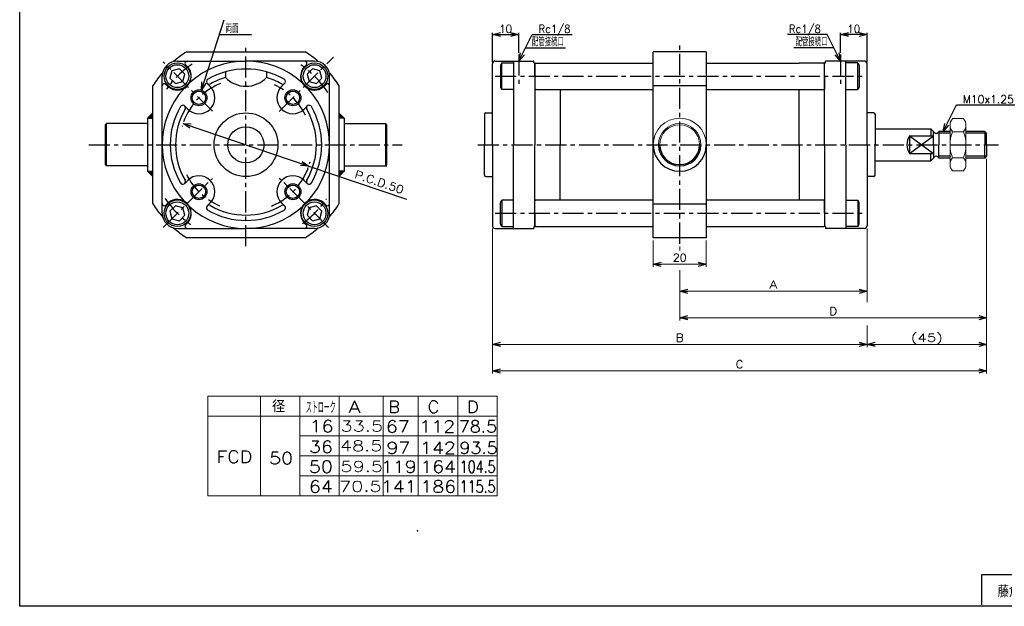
# Model space of a CAD drawing. Header units: millimetres. Extents: x -272 to 287, y -200 to 200.
# Tile 1 of 3: x -272 to 99, y -194 to 27. Entities that reach past the tile are written whole.
import ezdxf
from ezdxf.enums import TextEntityAlignment as Align

# ---------------------------------------------------------------- set-up
doc = ezdxf.new("R2010")
doc.units = ezdxf.units.MM
doc.header["$LTSCALE"] = 0.25
doc.header["$PDSIZE"] = 1
doc.linetypes.add('CENTER', pattern=[50.8, 31.75, -6.35, 6.35, -6.35])
doc.layers.add('ZUWAKU', color=7, linetype='Continuous')
doc.styles.add('FdaStyle0', font='txt.shx', dxfattribs={"bigfont": 'bigfont'})
doc.dimstyles.new('DaDimRotatedStyle', dxfattribs={"dimtxt": 3, "dimasz": 3.000002, "dimexe": 1, "dimexo": 1, "dimgap": 1, "dimtad": 3, "dimdsep": 46, "dimtxsty": 'FdaStyle0', "dimblk1": 'OPEN30', "dimblk2": 'OPEN30', "dimsah": 1, "dimcen": 0.09, "dimclrd": 4, "dimclre": 4, "dimclrt": 4, "dimadec": 0, "dimazin": 2, "dimtfac": 1, "dimtdec": 4, "dimtmove": 0, "dimatfit": 0, "dimfxl": 1, "dimarcsym": 0})

# ---------------------------------------------------------------- blocks, each defined once
blk = doc.blocks.new('_OPEN30')
at = {"color": 0, "linetype": 'ByBlock', "lineweight": -2}
for p, q in [((-1, 0.267949), (0, 0)), ((0, 0), (-1, -0.267949)), ((0, 0), (-1, 0))]:
    blk.add_line(p, q, dxfattribs=at)
blk = doc.blocks.new('DC_GROUP_Φ50_1')
at = {"color": 4, "linetype": 'Continuous', "lineweight": 13}
for p, q in [((78.99, -10.45), (83.19, -10.45)), ((78.09, -12.91), (78.09, -27.63)), ((84.09, -12.91), (84.09, -27.63)), ((83.19, -15.36), (78.99, -15.36)), ((78.99, -25.17), (83.19, -25.17)), ((78.99, -30.08), (83.19, -30.08))]:
    blk.add_line(p, q, dxfattribs=at)
for centre, radius, start, end in [((81.87, -12.91), 3.78, 139.5701, 220.4299), ((80.31, -12.91), 3.78, 319.5701, 40.4299), ((91.87, -20.27), 13.78, 159.1359, 200.8641), ((70.31, -20.27), 13.78, 339.1359, 20.8641), ((81.87, -27.63), 3.78, 139.5701, 220.4299), ((80.31, -27.63), 3.78, 319.5701, 40.4299)]:
    blk.add_arc(centre, radius, start, end, dxfattribs=at)
blk = doc.blocks.new('*D3')
at = {"color": 4, "linetype": 'Continuous', "lineweight": 13}
for p, q in [((-33.63, -56.27), (-33.63, -66.27)), ((-13.63, -56.27), (-13.63, -66.27)), ((-33.63, -65.27), (-13.63, -65.27))]:
    blk.add_line(p, q, dxfattribs=at)
at = {"color": 4, "xscale": 3.000002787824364, "yscale": 2.999989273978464}
for p, rotation in [((-33.63, -65.27), 180), ((-13.63, -65.27), 360)]:
    blk.add_blockref('_OPEN30', p, dxfattribs=dict(at, rotation=rotation))
at = {"color": 4, "insert": (-23.63, -64.27), "char_height": 3, "width": 11.25, "attachment_point": 8, "style": 'FdaStyle0'}
blk.add_mtext('\\T1.00;20', dxfattribs=at)
blk = doc.blocks.new('*D6')
at = {"color": 4, "linetype": 'Continuous', "lineweight": 13}
for p, q in [((91.87, -25.59), (91.87, -106.4)), ((-94.13, -51.77), (-94.13, -106.4)), ((-94.13, -105.4), (91.87, -105.4))]:
    blk.add_line(p, q, dxfattribs=at)
at = {"color": 4, "xscale": 3.000002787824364, "yscale": 2.999989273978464}
for p, rotation in [((-94.13, -105.4), 180), ((91.87, -105.4), 360)]:
    blk.add_blockref('_OPEN30', p, dxfattribs=dict(at, rotation=rotation))
at = {"color": 4, "insert": (-1.13, -104.4), "char_height": 3, "width": 7.5, "attachment_point": 8, "style": 'FdaStyle0'}
blk.add_mtext('\\T1.00;C', dxfattribs=at)
blk = doc.blocks.new('DC_GROUP_Φ50_4')
at = {"color": 4, "linetype": 'Continuous', "lineweight": 13}
for p, q in [((46.87, -51.77), (46.87, -76.4)), ((-23.63, -58.53), (-23.63, -60.09)), ((-23.63, -67.47), (-23.63, -76.4)), ((-23.63, -75.4), (46.87, -75.4))]:
    blk.add_line(p, q, dxfattribs=at)
at = {"color": 4, "xscale": 3.000002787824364, "yscale": 2.999989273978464}
for p, rotation in [((-23.63, -75.4), 180), ((46.87, -75.4), 360)]:
    blk.add_blockref('_OPEN30', p, dxfattribs=dict(at, rotation=rotation))
at = {"color": 4, "style": 'FdaStyle0'}
blk.add_text('A', height=3, dxfattribs=at).set_placement((10.12, -74.4), (13.12, -74.4), align=Align.FIT)
blk = doc.blocks.new('DC_GROUP_Φ50_5')
at = {"color": 4, "linetype": 'Continuous', "lineweight": 13}
for p, q in [((91.87, -25.59), (91.87, -86.4)), ((-23.63, -58.53), (-23.63, -60.09)), ((-23.63, -67.47), (-23.63, -86.4)), ((-23.63, -85.4), (91.87, -85.4))]:
    blk.add_line(p, q, dxfattribs=at)
at = {"color": 4, "xscale": 3.000002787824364, "yscale": 2.999989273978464}
for p, rotation in [((-23.63, -85.4), 180), ((91.87, -85.4), 360)]:
    blk.add_blockref('_OPEN30', p, dxfattribs=dict(at, rotation=rotation))
at = {"color": 4, "style": 'FdaStyle0'}
blk.add_text('D', height=3, dxfattribs=at).set_placement((32.62, -84.4), (35.62, -84.4), align=Align.FIT)
blk = doc.blocks.new('DC_GROUP_Φ50_6')
at = {"color": 4, "linetype": 'Continuous', "lineweight": 13}
for p, q in [((91.87, -25.59), (91.87, -96.4)), ((-94.13, -51.77), (-94.13, -96.4)), ((46.87, -51.77), (46.87, -79.56)), ((46.87, -88.3), (46.87, -96.4)), ((-94.13, -95.4), (46.87, -95.4)), ((46.87, -95.4), (91.87, -95.4))]:
    blk.add_line(p, q, dxfattribs=at)
at = {"color": 4, "xscale": 3.000002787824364, "yscale": 2.999989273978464}
for p, rotation in [((-94.13, -95.4), 180), ((46.87, -95.4), 360), ((46.87, -95.4), 180), ((91.87, -95.4), 360)]:
    blk.add_blockref('_OPEN30', p, dxfattribs=dict(at, rotation=rotation))
at = {"color": 4, "style": 'FdaStyle0'}
for s, p, p2 in [('B', (-25.13, -94.4), (-22.13, -94.4)), ('(45)', (63.37, -94.4), (75.37, -94.4))]:
    blk.add_text(s, height=3, dxfattribs=at).set_placement(p, p2, align=Align.FIT)

msp = doc.modelspace()

# ---------------------------------------------------------------- linework, layer by layer
at = {"color": 4, "linetype": 'Continuous', "lineweight": 25}
for p, q in [((-203.616, 0.267), (-195.069, 26.787)), ((-196.858, 21.234), (-184.809, 21.234)), ((-94.132, 10.834), (-94.132, 21.834)), ((-94.132, 21.234), (-84.132, 21.234)), ((-84.132, 14.334), (-84.132, 21.834)), ((-84.132, 11.234), (-79.132, 21.234)), ((-79.132, 21.234), (-64.132, 21.234)), ((31.868, 21.234), (16.868, 21.234)), ((36.868, 11.234), (31.868, 21.234)), ((36.868, 14.334), (36.868, 21.834)), ((46.868, 21.234), (36.868, 21.234)), ((46.868, 10.834), (46.868, 21.834)), ((-81.632, 16.234), (-66.632, 16.234)), ((34.368, 16.234), (19.368, 16.234)), ((-212.658, 11.234), (-186.858, 11.234)), ((-209.158, 14.734), (-164.559, 14.734)), ((-161.058, 11.234), (-186.858, 11.234)), ((-93.132, 11.234), (-78.632, 11.234)), ((-93.132, 11.234), (-86.132, 11.234)), ((-93.132, 11.234), (-78.632, 11.234)), ((-93.132, 11.234), (-86.132, 11.234)), ((-86.132, 11.307), (-86.132, -20.266)), ((-86.132, 11.307), (-86.132, -20.266)), ((-86.132, 11.234), (-78.632, 11.234)), ((-86.132, 11.234), (-78.632, 11.234)), ((-78.532, 10.684), (-78.532, 11.134)), ((-78.532, 10.684), (-78.532, 11.134)), ((-78.532, 10.684), (-78.532, 11.134)), ((-78.532, 10.684), (-78.532, 11.134)), ((-33.632, -55.266), (-33.632, 14.734)), ((-13.632, 14.734), (-33.632, 14.734)), ((-13.632, 14.734), (-13.632, -55.266)), ((31.268, 10.684), (31.268, 11.134)), ((31.268, 10.684), (31.268, 11.134)), ((31.268, 10.684), (31.268, 11.134)), ((31.268, 10.684), (31.268, 11.134)), ((45.868, 11.234), (31.368, 11.234)), ((38.868, 11.234), (31.368, 11.234)), ((45.868, 11.234), (31.368, 11.234)), ((38.868, 11.234), (31.368, 11.234)), ((38.868, -20.266), (38.868, 11.307)), ((38.868, -20.266), (38.868, 11.307)), ((45.868, 11.234), (38.868, 11.234)), ((45.868, 11.234), (38.868, 11.234)), ((-214.7, 7.575), (-215.447, 4.786)), ((-211.911, 8.322), (-214.7, 7.575)), ((-209.87, 6.281), (-211.911, 8.322)), ((-208.698, 8.979), (-209.587, 9.868)), ((-165.019, 8.979), (-164.13, 9.868)), ((-161.806, 8.322), (-163.847, 6.281)), ((-159.017, 7.575), (-161.806, 8.322)), ((-158.27, 4.786), (-159.017, 7.575)), ((-94.132, -8.266), (-94.132, 10.234)), ((-94.132, -20.266), (-94.132, 10.234)), ((-94.132, -8.266), (-94.132, 10.234)), ((-94.132, -20.266), (-94.132, 10.234)), ((-90.627, 10.52), (-91.132, 9.647)), ((-90.627, 10.52), (-91.132, 9.647)), ((-91.132, 9.647), (-91.132, 1.42)), ((-91.132, 9.647), (-91.132, 1.42)), ((-90.627, 10.52), (-86.132, 10.52)), ((-90.627, 0.547), (-90.627, 10.52)), ((-90.627, 10.52), (-86.132, 10.52)), ((-90.627, 0.547), (-90.627, 10.52)), ((-78.332, 10.484), (-68.632, 10.484)), ((-78.332, 10.484), (-77.882, 10.484)), ((-78.332, 10.484), (-68.632, 10.484)), ((-78.332, 10.484), (-77.882, 10.484)), ((-78.132, 10.484), (-78.132, -20.266)), ((-77.832, 10.484), (-78.132, 10.184)), ((-78.132, 10.484), (-78.132, -20.266)), ((-77.832, 10.484), (-78.132, 10.184)), ((-78.132, 5.534), (-78.132, 10.234)), ((-78.132, 5.534), (-78.132, 10.234)), ((-68.632, 10.484), (-33.632, 10.484)), ((-68.632, 10.484), (-33.632, 10.484)), ((-13.632, 10.484), (21.368, 10.484)), ((-13.632, 10.484), (21.368, 10.484)), ((31.068, 10.484), (21.368, 10.484)), ((31.068, 10.484), (21.368, 10.484)), ((30.868, 10.184), (30.568, 10.484)), ((30.868, 10.184), (30.568, 10.484)), ((31.068, 10.484), (30.618, 10.484)), ((31.068, 10.484), (30.618, 10.484)), ((30.868, -20.266), (30.868, 10.484)), ((30.868, -20.266), (30.868, 10.484)), ((30.868, 5.534), (30.868, 10.234)), ((30.868, 5.534), (30.868, 10.234)), ((43.364, 10.52), (38.868, 10.52)), ((43.364, 10.52), (38.868, 10.52)), ((43.364, 10.52), (43.868, 9.647)), ((43.364, 0.547), (43.364, 10.52)), ((43.364, 10.52), (43.868, 9.647)), ((43.364, 0.547), (43.364, 10.52)), ((43.868, 9.647), (43.868, 1.42)), ((43.868, 9.647), (43.868, 1.42)), ((46.868, -8.266), (46.868, 10.234)), ((46.868, -20.266), (46.868, 10.234)), ((46.868, -8.266), (46.868, 10.234)), ((46.868, -20.266), (46.868, 10.234)), ((-218.358, -46.066), (-218.358, 5.534)), ((-215.447, 4.786), (-213.406, 2.745)), ((-210.617, 3.492), (-209.87, 6.281)), ((-194.608, 7.16), (-194.608, 5.075)), ((-179.108, 7.16), (-179.108, 5.075)), ((-163.847, 6.281), (-163.1, 3.492)), ((-160.311, 2.745), (-158.27, 4.786)), ((-155.358, -46.066), (-155.358, 5.534)), ((-78.132, 5.534), (-78.132, 0.834)), ((-78.132, 5.534), (-78.132, 0.834)), ((30.868, 5.534), (30.868, 0.834)), ((30.868, 5.534), (30.868, 0.834)), ((-221.858, -42.566), (-221.858, 2.033)), ((-216.104, 1.573), (-216.993, 2.463)), ((-213.406, 2.745), (-210.617, 3.492)), ((-201.421, 2.781), (-200.293, 1.654)), ((-172.296, 2.781), (-173.423, 1.654)), ((-163.1, 3.492), (-160.311, 2.745)), ((-157.613, 1.573), (-156.724, 2.463)), ((-151.858, 2.033), (-151.858, -42.566)), ((-91.132, 1.42), (-90.627, 0.547)), ((-91.132, 1.42), (-90.627, 0.547)), ((-86.132, 0.547), (-90.627, 0.547)), ((-86.132, 0.547), (-90.627, 0.547)), ((-77.832, 0.534), (-78.132, 0.834)), ((-77.832, 0.534), (-78.132, 0.834)), ((-77.832, 0.534), (-33.632, 0.534)), ((-77.832, 0.534), (-33.632, 0.534)), ((-68.632, 0.534), (-68.632, -20.266)), ((-68.632, 0.534), (-68.632, -20.266)), ((-33.632, 2.039), (-13.632, 2.039)), ((-13.632, 0.534), (30.568, 0.534)), ((-13.632, 0.534), (30.568, 0.534)), ((21.368, -20.266), (21.368, 0.534)), ((21.368, -20.266), (21.368, 0.534)), ((30.568, 0.534), (30.868, 0.834)), ((30.568, 0.534), (30.868, 0.834)), ((38.868, 0.547), (43.364, 0.547)), ((38.868, 0.547), (43.364, 0.547)), ((43.868, 1.42), (43.364, 0.547)), ((43.868, 1.42), (43.364, 0.547)), ((-209.906, -5.704), (-208.779, -6.831)), ((-163.811, -5.704), (-164.938, -6.831)), ((75.479, -15.266), (80.479, -5.266)), ((80.479, -5.266), (102.679, -5.266)), ((-223.858, -10.266), (-221.858, -8.266)), ((-223.858, -10.266), (-223.858, -30.266)), ((-223.858, -10.266), (-221.858, -10.266)), ((-223.858, -10.266), (-221.858, -10.266)), ((-223.556, -10.266), (-223.707, -10.115)), ((-223.131, -10.266), (-223.495, -9.903)), ((-222.707, -10.266), (-223.283, -9.691)), ((-222.283, -10.266), (-223.071, -9.479)), ((-221.858, -10.266), (-222.858, -9.266)), ((-221.858, -9.842), (-222.646, -9.054)), ((-221.858, -9.418), (-222.434, -8.842)), ((-221.858, -8.994), (-222.222, -8.63)), ((-221.858, -8.569), (-222.01, -8.418)), ((-149.858, -10.266), (-151.858, -8.266)), ((-151.858, -8.569), (-151.707, -8.418)), ((-151.858, -8.994), (-151.495, -8.63)), ((-151.858, -9.418), (-151.283, -8.842)), ((-151.858, -9.842), (-151.071, -9.054)), ((-151.858, -10.266), (-150.858, -9.266)), ((-149.858, -10.266), (-151.858, -10.266)), ((-149.858, -10.266), (-151.858, -10.266)), ((-151.434, -10.266), (-150.646, -9.479)), ((-151.01, -10.266), (-150.434, -9.691)), ((-150.586, -10.266), (-150.222, -9.903)), ((-150.161, -10.266), (-150.01, -10.115)), ((-149.858, -10.266), (-149.858, -30.266)), ((-97.132, -8.766), (-97.132, -20.266)), ((-97.132, -8.766), (-97.132, -20.266)), ((-96.632, -8.266), (-94.132, -8.266)), ((-96.632, -8.266), (-94.132, -8.266)), ((49.368, -8.266), (46.868, -8.266)), ((49.368, -8.266), (46.868, -8.266)), ((49.368, -8.266), (46.868, -8.266)), ((49.368, -8.266), (46.868, -8.266)), ((49.868, -8.766), (49.868, -14.266)), ((49.868, -8.766), (49.868, -20.266)), ((49.868, -8.766), (49.868, -14.266)), ((49.868, -8.766), (49.868, -20.266)), ((-239.358, -12.266), (-239.858, -12.766)), ((-239.858, -12.766), (-239.858, -27.766)), ((-224.058, -12.266), (-239.358, -12.266)), ((-239.358, -28.266), (-239.358, -12.266)), ((-210.536, -12.244), (-163.181, -28.289)), ((-149.858, -12.266), (-134.358, -12.266)), ((-133.858, -12.766), (-134.358, -12.266)), ((-134.358, -12.266), (-134.358, -28.266)), ((-133.858, -27.766), (-133.858, -12.766)), ((49.868, -14.266), (70.868, -14.266)), ((49.868, -14.266), (70.868, -14.266)), ((70.868, -14.266), (71.868, -15.266)), ((70.868, -14.266), (70.868, -16.951)), ((70.868, -14.266), (71.868, -15.266)), ((70.868, -14.266), (70.868, -16.951)), ((62.868, -16.951), (62.868, -23.581)), ((62.868, -16.951), (71.868, -16.951)), ((62.868, -23.581), (71.868, -16.951)), ((62.868, -16.951), (71.868, -23.581)), ((62.868, -16.951), (62.868, -23.581)), ((62.868, -16.951), (71.868, -16.951)), ((62.868, -23.581), (71.868, -16.951)), ((62.868, -16.951), (71.868, -23.581)), ((71.868, -20.266), (71.868, -15.266)), ((71.868, -20.266), (71.868, -15.266)), ((78.089, -15.266), (73.868, -15.266)), ((73.868, -15.266), (73.868, -20.266)), ((78.089, -15.266), (73.868, -15.266)), ((73.868, -15.266), (73.868, -20.266)), ((78.089, -15.941), (73.868, -15.941)), ((78.089, -15.941), (73.868, -15.941)), ((91.193, -15.266), (84.089, -15.266)), ((91.868, -15.941), (84.089, -15.941)), ((91.193, -15.266), (86.089, -15.266)), ((91.868, -15.941), (86.089, -15.941)), ((91.868, -15.941), (91.193, -15.266)), ((91.193, -15.266), (91.193, -20.266)), ((91.868, -15.941), (91.193, -15.266)), ((91.193, -15.266), (91.193, -20.266)), ((91.868, -20.266), (91.868, -15.941)), ((91.868, -20.266), (91.868, -15.941)), ((-97.132, -31.766), (-97.132, -20.266)), ((-97.132, -31.766), (-97.132, -20.266)), ((-94.132, -20.266), (-94.132, -50.766)), ((-94.132, -20.266), (-94.132, -50.766)), ((-86.132, -51.84), (-86.132, -20.266)), ((-86.132, -51.84), (-86.132, -20.266)), ((-78.132, -51.016), (-78.132, -20.266)), ((-78.132, -51.016), (-78.132, -20.266)), ((-68.632, -41.066), (-68.632, -20.266)), ((-68.632, -41.066), (-68.632, -20.266)), ((21.368, -20.266), (21.368, -41.066)), ((21.368, -20.266), (21.368, -41.066)), ((30.868, -20.266), (30.868, -51.016)), ((30.868, -20.266), (30.868, -51.016)), ((38.868, -20.266), (38.868, -51.84)), ((38.868, -20.266), (38.868, -51.84)), ((46.868, -20.266), (46.868, -50.766)), ((46.868, -20.266), (46.868, -50.766)), ((49.868, -31.766), (49.868, -20.266)), ((49.868, -31.766), (49.868, -20.266)), ((71.868, -20.266), (71.868, -25.266)), ((71.868, -20.266), (71.868, -25.266)), ((73.868, -25.266), (73.868, -20.266)), ((73.868, -25.266), (73.868, -20.266)), ((91.193, -25.266), (91.193, -20.266)), ((91.193, -25.266), (91.193, -20.266)), ((91.868, -20.266), (91.868, -24.591)), ((91.868, -20.266), (91.868, -24.591)), ((62.868, -23.581), (71.868, -23.581)), ((62.868, -23.581), (71.868, -23.581)), ((70.868, -26.266), (70.868, -23.581)), ((70.868, -26.266), (70.868, -23.581)), ((70.868, -26.266), (71.868, -25.266)), ((70.868, -26.266), (71.868, -25.266)), ((78.089, -24.591), (73.868, -24.591)), ((78.089, -24.591), (73.868, -24.591)), ((78.089, -25.266), (73.868, -25.266)), ((78.089, -25.266), (73.868, -25.266)), ((91.868, -24.591), (84.089, -24.591)), ((91.193, -25.266), (84.089, -25.266)), ((91.868, -24.591), (86.089, -24.591)), ((91.193, -25.266), (86.089, -25.266)), ((91.868, -24.591), (91.193, -25.266)), ((91.868, -24.591), (91.193, -25.266)), ((-239.358, -28.266), (-239.858, -27.766)), ((-224.058, -28.266), (-239.358, -28.266)), ((-163.181, -28.289), (-126.411, -40.748)), ((-149.658, -28.266), (-134.358, -28.266)), ((-134.558, -28.266), (-133.883, -28.266)), ((-134.358, -28.266), (-133.858, -27.766)), ((49.868, -26.266), (70.868, -26.266)), ((49.868, -26.266), (70.868, -26.266)), ((-223.858, -30.266), (-221.858, -30.266)), ((-223.858, -30.266), (-221.858, -32.266)), ((-223.556, -30.266), (-223.707, -30.418)), ((-223.131, -30.266), (-223.495, -30.63)), ((-222.707, -30.266), (-223.283, -30.842)), ((-222.283, -30.266), (-223.071, -31.054)), ((-221.858, -30.266), (-222.858, -31.266)), ((-221.858, -30.691), (-222.646, -31.479)), ((-221.858, -31.115), (-222.434, -31.691)), ((-221.858, -31.539), (-222.222, -31.903)), ((-221.858, -31.963), (-222.01, -32.115)), ((-149.858, -30.266), (-151.858, -30.266)), ((-149.858, -30.266), (-151.858, -32.266)), ((-151.858, -30.266), (-150.858, -31.266)), ((-151.858, -30.691), (-151.071, -31.479)), ((-151.858, -31.115), (-151.283, -31.691)), ((-151.858, -31.539), (-151.495, -31.903)), ((-151.858, -31.963), (-151.707, -32.115)), ((-151.434, -30.266), (-150.646, -31.054)), ((-151.01, -30.266), (-150.434, -30.842)), ((-150.586, -30.266), (-150.222, -30.63)), ((-150.161, -30.266), (-150.01, -30.418)), ((-96.632, -32.266), (-94.132, -32.266)), ((-96.632, -32.266), (-94.132, -32.266)), ((49.368, -32.266), (46.868, -32.266)), ((49.368, -32.266), (46.868, -32.266)), ((-209.906, -34.829), (-208.779, -33.701)), ((-163.811, -34.829), (-164.938, -33.701)), ((-216.104, -42.106), (-216.993, -42.995)), ((-213.406, -43.278), (-215.447, -45.319)), ((-210.617, -44.025), (-213.406, -43.278)), ((-209.87, -46.814), (-210.617, -44.025)), ((-201.421, -43.314), (-200.293, -42.187)), ((-172.296, -43.314), (-173.423, -42.187)), ((-163.1, -44.025), (-163.847, -46.814)), ((-160.311, -43.278), (-163.1, -44.025)), ((-158.27, -45.319), (-160.311, -43.278)), ((-157.613, -42.106), (-156.724, -42.995)), ((-91.132, -41.953), (-90.627, -41.08)), ((-91.132, -41.953), (-90.627, -41.08)), ((-91.132, -50.18), (-91.132, -41.953)), ((-91.132, -50.18), (-91.132, -41.953)), ((-86.132, -41.08), (-90.627, -41.08)), ((-90.627, -41.08), (-90.627, -51.053)), ((-86.132, -41.08), (-90.627, -41.08)), ((-90.627, -41.08), (-90.627, -51.053)), ((-77.832, -41.066), (-78.132, -41.366)), ((-77.832, -41.066), (-78.132, -41.366)), ((-78.132, -46.066), (-78.132, -41.366)), ((-78.132, -46.066), (-78.132, -41.366)), ((-77.832, -41.066), (-33.632, -41.066)), ((-77.832, -41.066), (-33.607, -41.066)), ((-33.632, -42.571), (-13.632, -42.571)), ((-13.632, -41.066), (30.568, -41.066)), ((-13.632, -41.066), (30.568, -41.066)), ((30.568, -41.066), (30.868, -41.366)), ((30.568, -41.066), (30.868, -41.366)), ((30.868, -46.066), (30.868, -41.366)), ((30.868, -46.066), (30.868, -41.366)), ((38.868, -41.08), (43.364, -41.08)), ((38.868, -41.08), (43.364, -41.08)), ((43.868, -41.953), (43.364, -41.08)), ((43.364, -41.08), (43.364, -51.053)), ((43.868, -41.953), (43.364, -41.08)), ((43.364, -41.08), (43.364, -51.053)), ((43.868, -50.18), (43.868, -41.953)), ((43.868, -50.18), (43.868, -41.953)), ((-215.447, -45.319), (-214.7, -48.108)), ((-214.7, -48.108), (-211.911, -48.855)), ((-211.911, -48.855), (-209.87, -46.814)), ((-163.847, -46.814), (-161.806, -48.855)), ((-161.806, -48.855), (-159.017, -48.108)), ((-159.017, -48.108), (-158.27, -45.319)), ((-78.132, -46.066), (-78.132, -50.766)), ((-78.132, -46.066), (-78.132, -50.766)), ((30.868, -46.066), (30.868, -50.766)), ((30.868, -46.066), (30.868, -50.766)), ((-212.658, -51.766), (-186.858, -51.766)), ((-208.698, -49.512), (-209.587, -50.401)), ((-161.058, -51.766), (-186.858, -51.766)), ((-165.019, -49.512), (-164.13, -50.401)), ((-93.132, -51.766), (-86.132, -51.766)), ((-93.132, -51.766), (-86.132, -51.766)), ((-90.627, -51.053), (-91.132, -50.18)), ((-90.627, -51.053), (-91.132, -50.18)), ((-90.627, -51.053), (-86.132, -51.053)), ((-90.627, -51.053), (-86.132, -51.053)), ((-86.132, -51.766), (-78.632, -51.766)), ((-86.132, -51.766), (-78.632, -51.766)), ((-78.532, -51.216), (-78.532, -51.666)), ((-78.532, -51.216), (-78.532, -51.666)), ((-78.332, -51.016), (-77.882, -51.016)), ((-78.332, -51.016), (-77.882, -51.016)), ((-77.832, -51.066), (-78.132, -50.766)), ((-77.832, -51.066), (-78.132, -50.766)), ((-77.832, -51.066), (-33.632, -51.066)), ((-77.832, -51.066), (-33.632, -51.066)), ((-13.632, -51.066), (30.568, -51.066)), ((-13.632, -51.066), (30.568, -51.066)), ((30.868, -50.766), (30.568, -51.066)), ((30.868, -50.766), (30.568, -51.066)), ((31.068, -51.016), (30.618, -51.016)), ((31.068, -51.016), (30.618, -51.016)), ((31.268, -51.216), (31.268, -51.666)), ((31.268, -51.216), (31.268, -51.666)), ((38.868, -51.766), (31.368, -51.766)), ((38.868, -51.766), (31.368, -51.766)), ((43.364, -51.053), (38.868, -51.053)), ((43.364, -51.053), (38.868, -51.053)), ((45.868, -51.766), (38.868, -51.766)), ((45.868, -51.766), (38.868, -51.766)), ((43.364, -51.053), (43.868, -50.18)), ((43.364, -51.053), (43.868, -50.18)), ((-164.559, -55.266), (-209.158, -55.266)), ((-13.632, -55.266), (-33.632, -55.266))]:
    msp.add_line(p, q, dxfattribs=at)
at = {"color": 4, "linetype": 'CENTER', "lineweight": 25}
for p, q in [((-186.858, -58.44), (-186.858, 17.423)), ((-23.632, -57.526), (-23.632, 17.351)), ((-174.34, -7.748), (-153.863, 12.729)), ((-84.132, 13.734), (-84.132, 2.251)), ((-84.132, 13.734), (-84.132, 2.251)), ((36.868, 13.734), (36.868, 2.251)), ((36.868, 13.734), (36.868, 2.251)), ((-199.441, -7.684), (-217.971, 10.846)), ((-93.132, 5.534), (45.868, 5.534)), ((-93.132, 5.534), (45.868, 5.534)), ((-246.021, -20.266), (-128.019, -20.266)), ((-99.632, -20.266), (96.354, -20.266)), ((-99.632, -20.266), (96.354, -20.266)), ((-217.971, -51.379), (-199.508, -32.916)), ((-155.746, -51.379), (-174.273, -32.852)), ((-93.132, -46.066), (45.868, -46.066)), ((-93.132, -46.066), (45.868, -46.066))]:
    msp.add_line(p, q, dxfattribs=at)
at = {"color": 4, "linetype": 'Continuous', "lineweight": 13}
for p, q in [((78.089, -15.266), (78.089, -25.266)), ((-201.233, -114.886), (-92.328, -114.886)), ((-201.233, -114.886), (-201.233, -152.386)), ((-181.418, -114.886), (-181.418, -152.386)), ((-166.57, -114.886), (-166.57, -152.386)), ((-151.721, -114.886), (-151.721, -152.386)), ((-135.251, -114.886), (-135.251, -152.386)), ((-122.025, -114.886), (-122.025, -152.386)), ((-107.177, -114.886), (-107.177, -152.386)), ((-92.328, -114.886), (-92.328, -152.386)), ((-201.233, -122.386), (-92.328, -122.386)), ((-166.57, -129.886), (-92.328, -129.886)), ((-166.535, -137.386), (-92.328, -137.386)), ((-166.57, -144.886), (-92.328, -144.886)), ((-201.233, -152.386), (-92.328, -152.386))]:
    msp.add_line(p, q, dxfattribs=at)
at = {"color": 4, "linetype": 'Continuous', "lineweight": 25}
for centre, radius in [((-212.658, 5.534), 5), ((-212.668, 5.543), 4.294), ((-161.058, 5.534), 5), ((-161.049, 5.543), 4.294), ((-204.536, -2.589), 3), ((-169.181, -2.589), 3), ((-204.536, -2.589), 2.5), ((-169.181, -2.589), 2.5), ((-186.858, -20.266), 12), ((-186.858, -20.266), 6.8), ((-204.536, -37.944), 3), ((-204.536, -37.944), 2.5), ((-169.181, -37.944), 3), ((-169.181, -37.944), 2.5), ((-212.658, -46.066), 5), ((-212.668, -46.076), 4.294), ((-161.058, -46.066), 5), ((-161.049, -46.076), 4.294)]:
    msp.add_circle(centre, radius, dxfattribs=at)
at = {"color": 4, "linetype": 'Continuous', "lineweight": 13}
for radius in [10, 8, 7.5]:
    msp.add_circle((-23.632, -20.266), radius, dxfattribs=at)
at = {"color": 4, "linetype": 'Continuous', "lineweight": 25}
for centre, radius, start, end in [((-212.658, 5.534), 5.7, 90, 180), ((-186.858, -20.266), 41.5, 122.50191, 131.00546), ((-209.022, 10.434), 0.8, 90, 225), ((-186.858, -20.266), 31.5, 47.70516, 132.29484), ((-164.695, 10.434), 0.8, 315, 90), ((-186.858, -20.266), 41.5, 48.99454, 57.49809), ((-161.058, 5.534), 5.7, 0, 90), ((-93.132, 10.234), 1, 90, 180), ((-93.132, 10.234), 1, 90, 180), ((-93.132, 10.234), 1, 90, 180), ((-93.132, 10.234), 1, 90, 180), ((-78.632, 11.134), 0.1, 0, 90), ((-78.632, 11.134), 0.1, 0, 90), ((-78.632, 11.134), 0.1, 0, 90), ((-78.632, 11.134), 0.1, 0, 90), ((-78.632, 11.134), 0.1, 0, 90), ((-78.632, 11.134), 0.1, 0, 90), ((31.368, 11.134), 0.1, 90, 180), ((31.368, 11.134), 0.1, 90, 180), ((31.368, 11.134), 0.1, 90, 180), ((31.368, 11.134), 0.1, 90, 180), ((31.368, 11.134), 0.1, 90, 180), ((31.368, 11.134), 0.1, 90, 180), ((45.868, 10.234), 1, 0, 90), ((45.868, 10.234), 1, 0, 90), ((45.868, 10.234), 1, 0, 90), ((45.868, 10.234), 1, 0, 90), ((-212.668, 5.543), 5.25, 229.12415, 40.87585), ((-186.858, -20.266), 28.5, 59.74665, 120.25335), ((-161.049, 5.543), 5.25, 139.12415, 310.87585), ((-78.332, 10.684), 0.2, 180, 270), ((-78.332, 10.684), 0.2, 180, 270), ((-78.332, 10.684), 0.2, 180, 270), ((-78.332, 10.684), 0.2, 180, 270), ((-78.332, 10.684), 0.2, 180, 270), ((-78.332, 10.684), 0.2, 180, 270), ((31.068, 10.684), 0.2, 270, 360), ((31.068, 10.684), 0.2, 270, 360), ((31.068, 10.684), 0.2, 270, 0), ((31.068, 10.684), 0.2, 270, 360), ((31.068, 10.684), 0.2, 270, 360), ((31.068, 10.684), 0.2, 270, 0), ((-186.858, -20.266), 41.5, 138.99454, 147.49809), ((-200.714, 3.488), 1, 120.25335, 300.25335), ((-186.858, -20.266), 26.5, 107.00486, 120.25335), ((-186.858, 12.392), 10.658, 223.35334, 316.64666), ((-186.858, -20.266), 26.5, 59.74665, 72.99514), ((-173.003, 3.488), 1, 239.74665, 59.74665), ((-186.858, -20.266), 41.5, 32.50191, 41.00546), ((-217.558, 1.897), 0.8, 45, 180), ((-186.858, -20.266), 31.5, 137.70516, 222.29484), ((-204.536, -2.589), 6, 225, 45), ((-169.181, -2.589), 6, 135, 315), ((-186.858, -20.266), 31.5, 317.70516, 42.29484), ((-156.158, 1.897), 0.8, 360, 135), ((-186.858, -20.266), 28.5, 149.74665, 210.25335), ((-186.858, -20.266), 26.5, 149.74665, 210.25335), ((-210.613, -6.411), 1, 329.74665, 149.74665), ((-163.104, -6.411), 1, 30.25335, 210.25335), ((-186.858, -20.266), 26.5, 329.74665, 30.25335), ((-186.858, -20.266), 28.5, 329.74665, 30.25335), ((-96.632, -8.766), 0.5, 90, 180), ((-96.632, -8.766), 0.5, 90, 180), ((-96.632, -8.766), 0.5, 90, 180), ((-96.632, -8.766), 0.5, 90, 180), ((49.368, -8.766), 0.5, 0, 90), ((49.368, -8.766), 0.5, 0, 90), ((49.368, -8.766), 0.5, 0, 90), ((49.368, -8.766), 0.5, 0, 90), ((-224.058, -12.066), 0.2, 270, 0), ((67.863, -20.266), 5.995, 146.42717, 213.57283), ((67.863, -20.266), 5.995, 146.42717, 213.57283), ((72.868, -14.863), 1.078, 201.9613, 338.0387), ((72.868, -14.863), 1.078, 201.9613, 338.0387), ((-23.632, -20.266), 10, 180, 0), ((-23.632, -20.266), 8, 180, 0), ((-23.632, -20.266), 7.5, 180, 0), ((72.868, -25.67), 1.078, 21.9613, 158.0387), ((72.868, -25.67), 1.078, 21.9613, 158.0387), ((-224.058, -28.466), 0.2, 0, 90), ((-224.058, -28.466), 0.2, 0, 90), ((-149.658, -28.466), 0.2, 90, 180), ((-204.536, -37.944), 6, 315, 135), ((-169.181, -37.944), 6, 45, 225), ((-96.632, -31.766), 0.5, 180, 270), ((-96.632, -31.766), 0.5, 180, 270), ((49.368, -31.766), 0.5, 270, 360), ((49.368, -31.766), 0.5, 270, 360), ((-210.613, -34.122), 1, 210.25335, 30.25335), ((-163.104, -34.122), 1, 149.74665, 329.74665), ((-186.858, -20.266), 41.5, 212.50191, 221.00546), ((-217.558, -42.43), 0.8, 180, 315), ((-212.668, -46.076), 5.25, 319.12415, 130.87585), ((-186.858, -20.266), 31.5, 227.70516, 312.11821), ((-200.714, -44.021), 1, 59.74665, 239.74665), ((-186.858, -20.266), 26.5, 239.74665, 300.25335), ((-173.003, -44.021), 1, 300.25335, 120.25335), ((-161.049, -46.076), 5.25, 49.12415, 220.87585), ((-156.158, -42.43), 0.8, 225, 360), ((-186.858, -20.266), 41.5, 318.99454, 327.49809), ((-212.658, -46.066), 5.7, 180, 270), ((-186.858, -20.266), 28.5, 239.74665, 300.25335), ((-161.058, -46.066), 5.7, 270, 0), ((-186.858, -20.266), 41.5, 228.99454, 237.49809), ((-209.022, -50.966), 0.8, 135, 270), ((-164.695, -50.966), 0.8, 270, 45), ((-186.858, -20.266), 41.5, 302.50191, 311.00546), ((-93.132, -50.766), 1, 180, 270), ((-93.132, -50.766), 1, 180, 270), ((-78.632, -51.666), 0.1, 270, 0), ((-78.632, -51.666), 0.1, 270, 0), ((-78.332, -51.216), 0.2, 90, 180), ((-78.332, -51.216), 0.2, 90, 180), ((31.068, -51.216), 0.2, 0, 90), ((31.068, -51.216), 0.2, 0, 90), ((31.368, -51.666), 0.1, 180, 270), ((31.368, -51.666), 0.1, 180, 270), ((45.868, -50.766), 1, 270, 360), ((45.868, -50.766), 1, 270, 360)]:
    msp.add_arc(centre, radius, start, end, dxfattribs=at)
at = {"color": 4, "linetype": 'CENTER', "lineweight": 25}
for radius, start, end in [(36.5, 123.77597, 144.99255), (36.5, 32.45811, 55.58413), (25, 112.56407, 164.01095), (25, 26.46628, 64.52273), (25, 292.56407, 345.20326), (25, 206.62277, 246.66588), (36.5, 213.75592, 235.17964), (36.5, 305.64104, 326.158)]:
    msp.add_arc((-186.858, -20.266), radius, start, end, dxfattribs=at)
at = {"color": 5, "linetype": 'Continuous'}
msp.add_point((-122.346, -165.65), dxfattribs=at)
at = {"layer": 'ZUWAKU', "color": 5, "linetype": 'Continuous', "lineweight": 25}
for p, q in [((-272, -194), (-272, 200)), ((287, -194), (-272, -194))]:
    msp.add_line(p, q, dxfattribs=at)
at = {"layer": 'ZUWAKU', "color": 4, "linetype": 'Continuous', "lineweight": 25}
for p, q in [((90, -182), (281, -182)), ((90, -193.465), (90, -182))]:
    msp.add_line(p, q, dxfattribs=at)

# ---------------------------------------------------------------- block references
at = {"color": 4, "xscale": 3.000002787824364, "yscale": 2.999989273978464}
for p, rotation in [((-94.132, 21.234), 180), ((-84.132, 21.234), 360), ((36.868, 21.234), 180), ((46.868, 21.234), 360), ((-84.132, 11.234), 243.434948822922), ((36.868, 11.234), 296.565051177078), ((-203.616, 0.267), 252.1364518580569), ((-210.536, -12.244), 161.2823710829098), ((75.479, -15.266), 243.434948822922), ((-163.181, -28.289), 341.2823710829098)]:
    msp.add_blockref('_OPEN30', p, dxfattribs=dict(at, rotation=rotation))
at = {"linetype": 'Continuous'}
for name in ['DC_GROUP_Φ50_1', 'DC_GROUP_Φ50_6', 'DC_GROUP_Φ50_5', 'DC_GROUP_Φ50_4']:
    msp.add_blockref(name, (0, 0), dxfattribs=at)

# ---------------------------------------------------------------- texts
at = {"color": 4, "style": 'FdaStyle0'}
for s, height, width, p, p2 in [('両面', 3, 0.666667, (-194.458, 21.834), (-189.658, 21.834)), ('10', 3, 0.8, (-91.532, 21.834), (-86.732, 21.834)), ('Rc1/8', 3, 0.8, (-76.732, 21.834), (-64.732, 21.834)), ('Rc1/8', 3, 0.8, (17.468, 21.834), (29.468, 21.834)), ('10', 3, 0.8, (39.468, 21.834), (44.268, 21.834)), ('配管接続口', 3, 0.666667, (-79.232, 16.834), (-67.232, 16.834)), ('配管接続口', 3, 0.666667, (19.968, 16.834), (31.968, 16.834)), ('M10x1.25', 3, 0.8, (82.879, -4.666), (102.079, -4.666)), ('   径', 4.5, 0.952381, (-190.098, -121.01), (-172.098, -121.01)), ('ストローク', 4.5, 0.416667, (-164.32, -121.387), (-153.07, -121.387)), ('78.5', 4.5, 0.8, (-106.764, -128.541), (-92.364, -128.541)), ('93.5', 4.5, 0.8, (-106.515, -136.602), (-92.115, -136.602)), ('104.5', 4.5, 0.6, (-106.422, -143.701), (-92.922, -143.701)), ('115.5', 4.5, 0.6, (-106.422, -151.201), (-92.922, -151.201))]:
    msp.add_text(s, height=height, dxfattribs=dict(at, width=width)).set_placement(p, p2, align=Align.FIT)
at = {"color": 4, "style": 'FdaStyle0', "width": 0.8}
msp.add_text('P.C.D.50', height=3, rotation=-18.71763, dxfattribs=at).set_placement((-146.213, -32.67), (-128.028, -38.831), align=Align.FIT)
at = {"color": 4, "style": 'FdaStyle0'}
for s, height, p, p2 in [('A', 4.5, (-148.231, -121.201), (-143.731, -121.201)), ('B', 4.5, (-133.383, -121.201), (-128.883, -121.201)), ('C', 4.5, (-118.534, -121.201), (-114.034, -121.201)), ('D', 4.5, (-103.686, -121.201), (-99.186, -121.201)), ('16', 4.5, (-162.926, -128.441), (-153.926, -128.441)), ('33.5', 4, (-151.251, -128.201), (-135.251, -128.201)), ('67', 4.5, (-134.21, -128.541), (-125.21, -128.541)), ('112', 4.5, (-121.612, -128.541), (-108.112, -128.541)), ('36', 4.5, (-163.119, -136.201), (-154.119, -136.201)), ('48.5', 4, (-151.509, -135.593), (-135.509, -135.593)), ('97', 4.5, (-133.962, -136.602), (-124.962, -136.602)), ('142', 4.5, (-121.363, -136.602), (-107.863, -136.602)), ('FCD', 4.5, (-197.959, -139.951), (-184.459, -139.951)), ('50', 4.5, (-178.115, -140.512), (-169.115, -140.512)), ('50', 4.5, (-163.159, -143.701), (-154.159, -143.701)), ('59.5', 4, (-151.289, -143.352), (-135.289, -143.352)), ('119', 4.5, (-136.119, -143.701), (-122.619, -143.701)), ('164', 4.5, (-121.27, -143.701), (-107.77, -143.701)), ('64', 4.5, (-163.159, -151.201), (-154.159, -151.201)), ('70.5', 4, (-151.815, -150.852), (-135.815, -150.852)), ('141', 4.5, (-136.119, -151.201), (-122.619, -151.201)), ('186', 4.5, (-121.27, -151.201), (-107.77, -151.201))]:
    msp.add_text(s, height=height, dxfattribs=at).set_placement(p, p2, align=Align.FIT)
at = {"layer": 'ZUWAKU', "color": 4, "style": 'FdaStyle0', "width": 0.652778}
msp.add_text('藤倉ゴム工業株式会社', height=4.5, dxfattribs=at).set_placement((96.013, -190.657), (138.313, -190.657), align=Align.FIT)

# ---------------------------------------------------------------- dimensions: what is measured, and where the dimension line sits
at = {"linetype": 'Continuous', "lineweight": 13}
dim = msp.add_linear_dim(base=(91.868, -105.404), p1=(-94.132, -50.766), p2=(91.868, -24.591), text='C', dimstyle='DaDimRotatedStyle', override={"dimtxt": 3, "dimasz": 3.000002, "dimexe": 1, "dimexo": 1, "dimgap": 1, "dimtad": 3, "dimtih": 0, "dimtoh": 0, "dimdec": 2, "dimzin": 8, "dimtxsty": 'FdaStyle0', "dimblk1": 'OPEN30', "dimblk2": 'OPEN30', "dimsah": 1, "dimclrd": 4, "dimclre": 4, "dimclrt": 4, "dimazin": 2, "dimtofl": 1, "dimatfit": 0, "dimtolj": 0, "dimtzin": 8}, dxfattribs=at)
dim.commit()
dim.dimension.update_dxf_attribs({"geometry": '*D6', "text_midpoint": (-1.132, -105.404)})
dim = msp.add_linear_dim(base=(-13.632, -65.266), p1=(-33.632, -55.266), p2=(-13.632, -55.266), dimstyle='DaDimRotatedStyle', override={"dimtxt": 3, "dimasz": 3.000002, "dimexe": 1, "dimexo": 1, "dimgap": 1, "dimtad": 3, "dimtih": 0, "dimtoh": 0, "dimdec": 2, "dimzin": 8, "dimtxsty": 'FdaStyle0', "dimblk1": 'OPEN30', "dimblk2": 'OPEN30', "dimsah": 1, "dimclrd": 4, "dimclre": 4, "dimclrt": 4, "dimazin": 2, "dimtofl": 1, "dimatfit": 0, "dimtolj": 0, "dimtzin": 8}, dxfattribs=at)
dim.commit()
dim.dimension.update_dxf_attribs({"geometry": '*D3', "text_midpoint": (-23.632, -65.266)})

doc.saveas('drawing.dxf')
